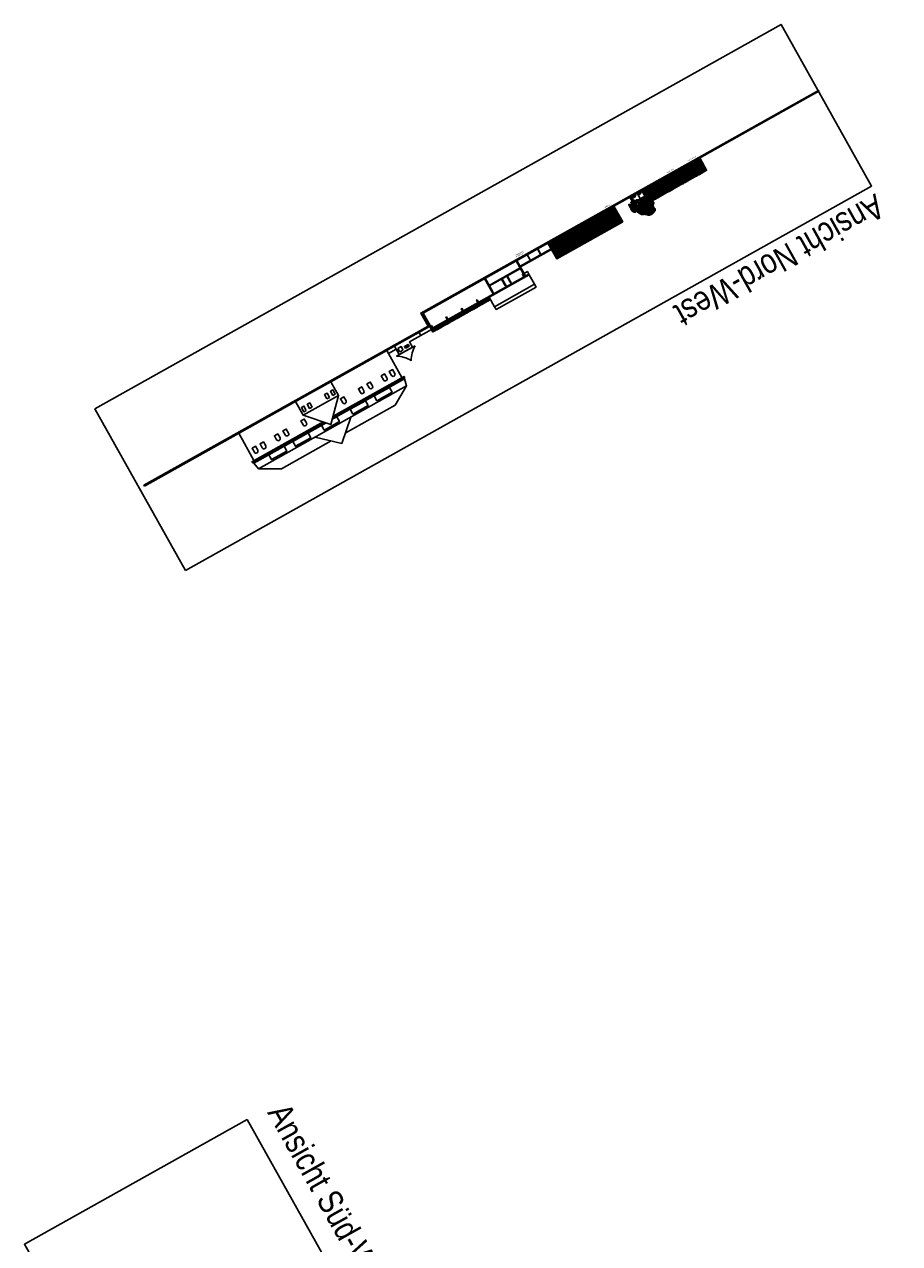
# Model space of a CAD drawing. Header units: metres. Extents: x -141 to 670, y -272 to 642.
# Tile 22 of 34: x -141 to 218, y 141 to 642. Entities that reach past the tile are written whole.
import ezdxf

# ---------------------------------------------------------------- set-up
doc = ezdxf.new("R2010")
doc.units = ezdxf.units.M
doc.header["$LTSCALE"] = 0.05
for name, color, linetype in [('-TRA-VERDE', 109, 'Continuous'), ('_Text', 251, 'Continuous'), ('L_Building', 7, 'Continuous'), ('L_Furniture', 253, 'Continuous'), ('L_Möblierung', 253, 'Continuous'), ('L_Wall_load bearing', 2, 'Continuous'), ('Line 0.05', 9, 'Continuous'), ('Line 0.10', 1, 'Continuous'), ('Linie 0.15', 8, 'Continuous')]:
    doc.layers.add(name, color=color, linetype=linetype)
doc.layers.add('00_Noplot', color=241, linetype='Continuous', lineweight=0, plot=False)
doc.layers.add('_Hilfe', color=40, linetype='Continuous', plot=False)
doc.layers.add('F_Gebäude', color=251, linetype='Continuous', transparency=0.5)
doc.layers.add('F_Schatten', color=250, linetype='Continuous', transparency=0.6)
doc.layers.add('H_Hatch', color=7, linetype='Continuous', true_color=0x919191)
doc.styles.get("Standard").update_dxf_attribs({"font": 'ARIALN.TTF'})
doc.styles.add('Wettbewerb 1', font='QUAYBK_EURO.ttf')
pattern_1 = [(299.2604, (236.01806, 231.9078), (0.27698932, 0.15518753), [])]

# ---------------------------------------------------------------- blocks, each defined once
blk = doc.blocks.new('trees innenhof 2')
at = {"layer": '-TRA-VERDE'}
h = blk.add_hatch(dxfattribs=at)
h.set_pattern_fill('_USER', color=73, scale=0.075333, angle=45, pattern_type=0)
h.set_pattern_definition([(45, (-1194.95938, 978.10673), (-0.0532687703, 0.0532687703), [])])
edge = h.paths.add_edge_path()
edge.add_arc((-0.76, 2.76), 1.52, 233.64108, 310.1829)
edge.add_arc((2, -0.51), 2.77, 464.96056, 490.1829, ccw=False)
edge.add_arc((0.14, 6.44), 4.43, 284.96056, 301.76308)
edge.add_arc((0.14, 6.44), 4.43, 301.76308, 315.93792)
edge.add_arc((2, 4.64), 1.84, 315.93792, 372.4165)
edge.add_arc((4.34, 5.15), 0.552, 50.75477, 192.4165, ccw=False)
edge.add_arc((5.18, 6.18), 0.769, 230.75477, 395.66079)
edge.add_arc((10.39, 9.92), 5.65, 191.01827, 215.66079, ccw=False)
edge.add_arc((3.28, 8.53), 1.59, 371.01827, 435.21439)
edge.add_arc((4.86, 14.51), 4.59, 218.64279, 255.21439, ccw=False)
edge.add_arc((-1.12, 9.73), 3.06, 398.64279, 454.72039)
edge.add_arc((-0.44, 1.47), 11.35, 454.72039, 472.21911)
edge.add_arc((-4.13, 10.52), 1.58, 472.21911, 567.1195)
edge.add_arc((-7.04, 9.03), 1.69, 294.09418, 387.1195, ccw=False)
edge.add_arc((-5.9, 6.47), 1.11, 474.09418, 557.02207)
edge.add_arc((-8.1, 5.8), 1.19, 318.72887, 377.02207, ccw=False)
edge.add_arc((-6.76, 4.63), 0.585, 498.72887, 618.06953)
edge.add_arc((-7.09, 3.07), 1.01, 325.33922, 438.06953, ccw=False)
edge.add_arc((-3.77, 2.97), 2.54, 190.53924, 325.78848)
h = blk.add_hatch(dxfattribs=at)
h.set_pattern_fill('_USER', color=63, scale=0.037667, angle=45, pattern_type=0)
h.set_pattern_definition([(45, (-1194.95938, 978.106727), (-0.0266343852, 0.0266343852), [])])
h.paths.add_polyline_path([(-0.62, -4.05), (-0.25, -4.05), (-0.17, -2.58), (-0.23, 0.44), (-1.01, 2.47), (-0.34, 3.09), (1.5, 4.4), (2.37, 6.18), (3.31, 6.56), (2.41, 6.28), (1.96, 7.19), (2.34, 6.25), (1.39, 4.5), (0.54, 3.9), (-0.03, 5.03), (0.48, 3.86), (-0.43, 3.21), (-1.01, 2.63), (-0.93, 5.02), (0.07, 7.11), (0.82, 8.19), (0.01, 7.27), (-0.22, 8.89), (-0.06, 7.19), (-1.03, 5.15), (-1.5, 6.32), (-1.08, 5.06), (-1.15, 2.81), (-1.63, 3.83), (-2.66, 4.68), (-3.08, 7.17), (-2.44, 8.31), (-3.23, 7.15), (-4.19, 8.51), (-3.29, 7.11), (-2.81, 4.68), (-4.18, 5.18), (-2.8, 4.6), (-1.75, 3.73), (-1.17, 2.47), (-0.6, 0.39), (-0.55, -2.57)])
h = blk.add_hatch(dxfattribs=at)
h.set_pattern_fill('_USER', color=63, scale=0.094752, angle=45, pattern_type=0)
h.set_pattern_definition([(5.76743, (-106.74878, 29.95481), (-0.00952165, 0.094271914), [])])
edge = h.paths.add_edge_path()
edge.add_spline(control_points=[(5.02, -0.89), (4.7, -0.74), (4.2, -0.51), (3.45, -1.31), (3.24, -0.11), (2.22, -0.49), (0.97, -0.01), (1.3, 1.44), (2.43, 1.61), (3.86, 1.67), (3.7, 3.17), (3.28, 4.6), (4.74, 5.15), (5.67, 5.59), (6.62, 7.14), (9.17, 4.47), (8.44, 2.42), (8.74, 1.17), (8.5, -0.97), (6.29, 1.55), (6.96, -0.73), (5.75, -0.66), (5.24, -0.82), (5.02, -0.89)], knot_values=[0, 0, 0, 0, 0.978131, 1.482053, 2.407805, 2.831589, 4.382439, 5.262016, 6.386434, 7.551667, 8.856046, 10.002787, 11.637261, 12.545643, 13.206164, 16.512793, 18.290671, 19.577496, 20.779057, 22.541485, 23.635295, 24.570857, 25.296383, 25.296383, 25.296383, 25.296383], degree=3, periodic=0)
h = blk.add_hatch(dxfattribs=at)
h.set_pattern_fill('_USER', color=63, scale=0.023688, angle=45, pattern_type=0)
h.set_pattern_definition([(45, (-890.795243, 613.410847), (-0.0167498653, 0.0167498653), [])])
h.paths.add_polyline_path([(5.23, -4.21), (5.23, -3.04), (5.2, -2.15), (5.21, -0.93), (5.19, -0.37), (5.06, 0.56), (5.15, -0.52), (5.14, -1.27), (5.12, -2.29), (5.15, -3.08), (5.07, -4.21)])
blk = doc.blocks.new('VELO_coupe')
for p, q in [((-1084, 329), (-751, 786)), ((-671, 292), (-1076, 313)), ((-747, 763), (-1064, 333)), ((-1064, 333), (-670, 325)), ((-1043, 385), (-1047, 385)), ((-1044, 216), (-708, 210)), ((-682, 406), (-1024, 386)), ((-667, 329), (-758, 825)), ((-650, 317), (-745, 142)), ((-635, 341), (-725, 825)), ((-724, 142), (-633, 308)), ((-235, 808), (-721, 808)), ((-227, 775), (-715, 775)), ((-687, 209), (-642, 208)), ((-633, 308), (-650, 317)), ((-205, 691), (-629, 338)), ((-608, 308), (-197, 658)), ((-550, 492), (-600, 399)), ((-584, 390), (-533, 483)), ((-533, 483), (-550, 492))]:
    blk.add_line(p, q)
for points in [[(0, 0), (-920, 0), (-920, 712), (0, 712)], [(-651, 946), (-690, 956), (-795, 954), (-864, 963), (-883, 942), (-867, 908), (-805, 877), (-762, 905), (-697, 916), (-635, 915), (-636, 932)], [(-38, 0), (-881, 0), (-881, 674), (-38, 674)], [(-700, 108), (-700, 142), (-783, 142), (-783, 108)], [(-142, 650), (-192, 842), (-242, 833), (-190, 635)]]:
    blk.add_lwpolyline(points, close=True)
for points in [[(-750, 825), (-765, 899)], [(-725, 825), (-758, 825)], [(-733, 825), (-748, 899)], [(-508, 467), (-508, 500), (-592, 500), (-592, 467), (-564, 467)], [(-542, 467), (-508, 467)], [(-164, 950), (-208, 950), (-247, 936), (-225, 842)], [(-200, 842), (-209, 878), (-187, 924), (-164, 929)], [(-10, 324), (-75, 425), (-117, 525), (-145, 637), (-145, 645), (-183, 633), (-150, 525), (-92, 417), (-18, 313)]]:
    blk.add_lwpolyline(points)
for centre, radius in [((-142, 942), 25), ((0, 308), 18.5)]:
    blk.add_circle(centre, radius)
for centre, radius, start, end in [((-1075, 317), 317, 56.54772, 356.35021), ((-1075, 317), 275, 56.9407, 356.25212), ((-1042, 301), 84.4, 93.36646, 268.8767), ((-1076, 323), 10, 143.95626, 266.99754), ((-1075, 317), 275, 2.29336, 53.72068), ((-1075, 317), 317, 1.8404, 53.70248), ((-642, 308), 100, 187.34008, 234.89767), ((-642, 308), 100, 112.85408, 169.55247), ((-642, 308), 100, 245.58493, 27.84964), ((-642, 308), 33.3, 254.06767, 221.5622), ((-642, 308), 100, 48.17323, 93.22186), ((0, 308), 308, 122.07305, 115.45624), ((0, 308), 267, 124.48112, 117.20941), ((0, 308), 33.3, 145.94812, 122.73523)]:
    blk.add_arc(centre, radius, start, end)
blk = doc.blocks.new('Handrail_mesh')
at = {"layer": 'H_Hatch', "true_color": 0xc8c92d, "transparency": 33554546}
blk.add_hatch(color=52, dxfattribs=at).paths.add_polyline_path([(-2.3, 0), (0, 0), (0, -1.05), (-2.3, -1.05)])
at = {"layer": 'L_Furniture'}
blk.add_lwpolyline([(-2.3, 0), (0, 0), (0, -1.05), (-2.3, -1.05)], close=True, dxfattribs=at)
blk = doc.blocks.new('Handrail')
at = {"layer": 'F_Gebäude', "true_color": 0xc8c92d}
for points in [[(-0.05, 1.1), (-0.02, 1.1), (-0.02, 0.05), (-0.05, 0.05)], [(-0.02, 0.2), (0.02, 0.2), (0.02, 0), (-0.02, 0)], [(0.02, 1.1), (0.05, 1.1), (0.05, 0.05), (0.02, 0.05)]]:
    blk.add_hatch(color=52, dxfattribs=at).paths.add_polyline_path(points)
at = {"layer": 'Line 0.05'}
for points in [[(-0.05, 1.1), (-0.02, 1.1), (-0.02, 0.05), (-0.05, 0.05)], [(-0.02, 0.2), (0.02, 0.2), (0.02, 0), (-0.02, 0)], [(0.02, 1.1), (0.05, 1.1), (0.05, 0.05), (0.02, 0.05)]]:
    blk.add_lwpolyline(points, close=True, dxfattribs=at)
blk = doc.blocks.new('*U114')
at = {"layer": 'L_Wall_load bearing', "transparency": 16777216}
blk.add_hatch(color=256, dxfattribs=at).paths.add_polyline_path([(0, 0.12), (0.3, 0.12), (0.3, 1.32), (0, 1.32)])
blk.add_lwpolyline([(0, 0.12), (0.3, 0.12), (0.3, 1.32), (0, 1.32)], close=True, dxfattribs=at)
blk = doc.blocks.new('*U113')
at = {"layer": 'L_Wall_load bearing', "transparency": 16777216}
blk.add_hatch(color=256, dxfattribs=at).paths.add_polyline_path([(0, -0.06), (0.3, -0.06), (0.3, 46), (0, 46)])
blk.add_lwpolyline([(0, -0.06), (0.3, -0.06), (0.3, 46), (0, 46)], close=True, dxfattribs=at)
blk = doc.blocks.new('*U116')
at = {"layer": 'L_Wall_load bearing', "transparency": 16777216}
blk.add_hatch(color=256, dxfattribs=at).paths.add_polyline_path([(0, -0.06), (0.3, -0.06), (0.3, 14.84), (0, 14.84)])
blk.add_lwpolyline([(0, -0.06), (0.3, -0.06), (0.3, 14.84), (0, 14.84)], close=True, dxfattribs=at)
blk = doc.blocks.new('dach fenster')
at = {"layer": 'F_Gebäude', "true_color": 0xffffff, "transparency": 33554687}
blk.add_hatch(color=7, dxfattribs=at).paths.add_polyline_path([(0.8, 0), (0, 0), (0, -1.35), (0.8, -1.35)])
at = {"layer": 'F_Gebäude', "true_color": 0x474747, "transparency": 33554687}
h = blk.add_hatch(color=49, dxfattribs=at)
h.paths.add_polyline_path([(0.8, 0), (0, 0), (0, -1.35), (0.8, -1.35)])
h.paths.add_polyline_path([(0.72, -1.27), (0.08, -1.27), (0.08, -0.08), (0.72, -0.08)], flags=16)
at = {"layer": 'Line 0.10'}
for points in [[(0.8, 0), (0, 0), (0, -1.35), (0.8, -1.35)], [(0.72, -0.08), (0.08, -0.08), (0.08, -1.27), (0.72, -1.27)]]:
    blk.add_lwpolyline(points, close=True, dxfattribs=at)

msp = doc.modelspace()

# ---------------------------------------------------------------- hatches: boundary and pattern name
msp.add_hatch(color=256).paths.add_polyline_path([(-92.02, 452.22), (25.16, 517.87), (22.18, 523.18), (185.11, 614.47), (184.9, 614.83), (21.54, 523.3), (24.52, 517.99), (-92.23, 452.58)])
at = {"layer": 'F_Gebäude', "true_color": 0x474747, "transparency": 33554687}
for points in [[(114.26, 570.19), (115.14, 568.61), (139, 581.98), (138.12, 583.55)], [(108.39, 568.38), (113.63, 571.31), (113.77, 571.05), (108.54, 568.12)], [(76.52, 547.21), (77.4, 545.64), (104.53, 560.84), (103.65, 562.41)], [(62.33, 542.57), (75.11, 549.73), (75.25, 549.47), (62.48, 542.31)]]:
    msp.add_hatch(color=49, dxfattribs=at).paths.add_polyline_path(points)
at = {"layer": 'F_Gebäude', "true_color": 0xc7c8ca, "transparency": 33554457}
for points in [[(114.26, 570.19), (115.14, 568.61), (139, 581.98), (138.12, 583.55)], [(76.52, 547.21), (77.4, 545.64), (104.53, 560.84), (103.65, 562.42)]]:
    msp.add_hatch(color=9, dxfattribs=at).paths.add_polyline_path(points)
at = {"layer": 'F_Gebäude'}
for points in [[(109.19, 568.83), (109.28, 568.87), (107.95, 571.24), (107.86, 571.19)], [(66.55, 544.93), (66.63, 544.98), (65.31, 547.35), (65.22, 547.3)], [(70.81, 547.32), (70.89, 547.37), (69.57, 549.73), (69.48, 549.68)]]:
    msp.add_hatch(color=256, dxfattribs=at).paths.add_polyline_path(points)
at = {"layer": 'F_Schatten'}
for points in [[(128.09, 579.88), (129.13, 580.47), (129.1, 580.56), (128.09, 580), (127.01, 581.91), (126.96, 581.89)], [(132.98, 582.62), (134.03, 583.21), (133.99, 583.3), (132.98, 582.74), (131.9, 584.65), (131.85, 584.63)], [(118.67, 574.6), (119.71, 575.19), (119.67, 575.28), (118.67, 574.72), (117.59, 576.63), (117.54, 576.61)], [(123.38, 577.24), (124.42, 577.83), (124.39, 577.92), (123.38, 577.36), (122.3, 579.27), (122.25, 579.25)], [(113.95, 571.96), (115, 572.55), (114.96, 572.64), (113.96, 572.08), (112.87, 574), (112.83, 573.97)], [(100.69, 564.53), (101.73, 565.12), (101.7, 565.21), (100.69, 564.65), (99.61, 566.56), (99.56, 566.54)], [(93.37, 560.43), (94.42, 561.02), (94.38, 561.11), (93.37, 560.55), (92.29, 562.46), (92.24, 562.44)], [(84.24, 555.31), (85.28, 555.9), (85.24, 555.99), (84.24, 555.43), (83.15, 557.34), (83.11, 557.32)], [(88.95, 557.95), (89.99, 558.54), (89.96, 558.63), (88.95, 558.07), (87.87, 559.98), (87.82, 559.96)]]:
    msp.add_hatch(color=256, dxfattribs=at).paths.add_polyline_path(points)
at = {"layer": 'H_Hatch', "true_color": 0xc7c8ca}
h = msp.add_hatch(dxfattribs=at)
h.set_pattern_fill('ANSI31', color=9, scale=0.1, angle=45, style=0)
h.set_pattern_definition(pattern_1)
h.paths.add_polyline_path([(123.93, 580.19), (112.54, 573.81), (112.54, 573.81), (126.22, 581.47), (126.22, 581.47), (131.34, 584.35), (131.34, 584.34), (135.53, 586.69), (135.53, 586.69), (136.16, 587.04), (138.12, 583.55), (114.26, 570.19), (112.3, 573.67)])
h = msp.add_hatch(dxfattribs=at)
h.set_pattern_fill('ANSI31', color=9, scale=0.1, angle=45, style=0)
h.set_pattern_definition(pattern_1)
h.paths.add_polyline_path([(103.65, 562.41), (76.52, 547.21), (73.78, 552.1), (100.92, 567.3)])
at = {"layer": 'H_Hatch', "transparency": 33554546}
h = msp.add_hatch(dxfattribs=at)
h.set_pattern_fill('ANSI37', color=256, scale=0.025, style=0)
h.set_pattern_definition([(74.2604, (-3.27627, 494.184245), (-0.07639879, 0.02153172), []), (164.2604, (-3.27627, 494.184245), (-0.02153172, -0.07639879), [])])
h.paths.add_polyline_path([(49.05, 528.21), (50.18, 528.84), (49.67, 529.76), (48.54, 529.12)])
h = msp.add_hatch(dxfattribs=at)
h.set_pattern_fill('ANSI37', color=256, scale=0.025, style=0)
h.set_pattern_definition([(74.2604, (-25.7843, 481.57377), (-0.07639879, 0.02153172), []), (164.2604, (-25.7843, 481.57377), (-0.02153172, -0.07639879), [])])
h.paths.add_polyline_path([(26.54, 515.6), (28.03, 516.43), (27.51, 517.34), (26.03, 516.51)])

# ---------------------------------------------------------------- linework, layer by layer
for p, q in [((55.96, 535.12), (54.76, 537.25)), ((56.22, 535.26), (55.03, 537.4)), ((58.06, 536.29), (56.86, 538.43)), ((58.32, 536.44), (57.12, 538.57))]:
    msp.add_line(p, q)
at = {"layer": '_Hilfe'}
for points in [[(-75.19, 417.54), (206.77, 575.52), (169.56, 641.93), (-112.4, 483.96)], [(-49.84, 192.07), (105.24, -84.71), (13.72, -135.99), (-141.36, 140.79)]]:
    msp.add_lwpolyline(points, close=True, dxfattribs=at)
at = {"layer": 'L_Building'}
for points in [[(136.16, 587.04), (138.12, 583.55), (114.26, 570.19), (112.3, 573.67)], [(114.26, 570.19), (115.14, 568.61), (139, 581.98), (138.12, 583.55)], [(128.09, 579.88), (129.13, 580.47), (128.01, 582.48), (126.96, 581.89)], [(132.98, 582.62), (134.03, 583.21), (132.9, 585.22), (131.85, 584.63)], [(118.67, 574.6), (119.71, 575.19), (118.59, 577.2), (117.54, 576.61)], [(123.38, 577.24), (124.42, 577.83), (123.3, 579.84), (122.25, 579.25)], [(109.19, 568.83), (109.28, 568.87), (107.95, 571.24), (107.86, 571.19)], [(108.39, 568.38), (113.63, 571.31), (113.77, 571.05), (108.54, 568.12)], [(113.95, 571.96), (115, 572.55), (113.88, 574.56), (112.83, 573.97)], [(104.53, 560.84), (77.4, 545.64), (73.78, 552.1), (100.92, 567.3)], [(100.69, 564.53), (101.73, 565.12), (100.61, 567.12), (99.56, 566.54)], [(76.52, 547.21), (77.4, 545.64), (104.53, 560.84), (103.65, 562.41)], [(93.37, 560.43), (94.42, 561.02), (93.29, 563.02), (92.24, 562.44)], [(84.24, 555.31), (85.28, 555.9), (84.16, 557.91), (83.11, 557.32)], [(88.95, 557.95), (89.99, 558.54), (88.87, 560.55), (87.82, 559.96)], [(62.33, 542.57), (75.11, 549.73), (75.25, 549.47), (62.48, 542.31)], [(66.55, 544.93), (66.63, 544.98), (65.31, 547.35), (65.22, 547.3)], [(70.81, 547.32), (70.89, 547.37), (69.57, 549.73), (69.48, 549.68)], [(61.01, 544.94), (22.18, 523.18), (25.89, 516.55), (64.72, 538.31)], [(60.74, 544.79), (22.44, 523.33), (26.01, 516.96), (64.31, 538.42)], [(50.73, 532.18), (50.99, 532.33), (48.01, 537.65), (47.75, 537.51)], [(49.67, 529.87), (66.07, 539.06), (68.27, 535.14), (51.87, 525.95)], [(63.99, 539.61), (65.34, 540.37), (66.07, 539.06), (64.72, 538.31)], [(51.87, 525.95), (68.27, 535.14), (68.91, 534), (52.51, 524.81)]]:
    msp.add_lwpolyline(points, close=True, dxfattribs=at)
at = {"layer": 'L_Furniture'}
for points in [[(25.92, 516.51), (49.67, 529.81), (49.64, 529.86), (25.89, 516.55)], [(49.05, 528.21), (50.18, 528.84), (49.67, 529.76), (48.54, 529.12)], [(26.54, 515.6), (28.03, 516.43), (27.51, 517.34), (26.03, 516.51)]]:
    msp.add_lwpolyline(points, close=True, dxfattribs=at)
at = {"layer": 'Line 0.05'}
for points in [[(-92.02, 452.22), (25.16, 517.87), (22.18, 523.18), (185.11, 614.47), (184.9, 614.83), (21.54, 523.3), (24.52, 517.99), (-92.23, 452.58)], [(50.18, 528.84), (50.2, 528.85), (49.67, 529.81), (49.64, 529.8)], [(15.25, 508.85), (15.61, 509.05), (15.18, 509.82), (14.82, 509.62)], [(15.81, 509.17), (16.17, 509.36), (15.74, 510.13), (15.38, 509.93)], [(16.38, 509.48), (16.73, 509.68), (16.3, 510.45), (15.95, 510.25)], [(-14.62, 489.49), (-13.62, 490.05), (-14.58, 491.77), (-15.59, 491.21)], [(8.61, 492.82), (2.37, 489.33), (3.49, 487.34), (9.72, 490.83)], [(-23.16, 484.71), (-24.16, 484.15), (-25.12, 485.87), (-24.12, 486.43)], [(-17.02, 488.15), (-16.02, 488.71), (-16.98, 490.43), (-17.99, 489.87)], [(-1.23, 487.31), (-7.46, 483.82), (-6.35, 481.83), (-0.11, 485.32)], [(-25.56, 483.37), (-26.56, 482.81), (-27.52, 484.52), (-26.52, 485.09)], [(-31.03, 470.61), (-24.79, 474.11), (-23.68, 472.12), (-29.92, 468.62)], [(-40.87, 465.1), (-34.63, 468.6), (-33.51, 466.61), (-39.75, 463.11)]]:
    msp.add_lwpolyline(points, close=True, dxfattribs=at)
for points in [[(7.59, 496.69), (6.68, 498.31), (5.29, 497.53), (6.2, 495.91, 1)], [(10.84, 498.51), (9.93, 500.13), (8.54, 499.35), (9.45, 497.73, 1)], [(-1.81, 491.42), (-2.72, 493.04), (-4.11, 492.26), (-3.2, 490.64, 1)], [(1.69, 493.38), (0.78, 495), (-0.62, 494.22), (0.29, 492.6, 1)], [(-9.18, 487.29), (-10.09, 488.91), (-11.48, 488.13), (-10.57, 486.51, 1)], [(-26.84, 477.4), (-27.75, 479.02), (-26.35, 479.8), (-25.45, 478.18, -1)], [(-37.7, 471.31), (-38.61, 472.93), (-37.22, 473.71), (-36.31, 472.09, -1)], [(-34.21, 473.27), (-35.12, 474.89), (-33.73, 475.67), (-32.82, 474.05, -1)], [(-46.86, 466.18), (-47.76, 467.81), (-46.37, 468.59), (-45.46, 466.96, -1)], [(-43.61, 468), (-44.52, 469.63), (-43.12, 470.41), (-42.21, 468.78, -1)]]:
    msp.add_lwpolyline(points, format="xyb", close=True, dxfattribs=at)
msp.add_lwpolyline([(-17.38, 478.26), (-19.24, 477.22), (-18.13, 475.23), (-11.89, 478.72), (-13.01, 480.71), (-14.82, 479.7)], dxfattribs=at)
at = {"layer": 'Linie 0.15'}
for p, q in [((20.78, 515.42), (21.52, 514.1)), ((7.55, 508), (-15.39, 495.15)), ((13.8, 496.85), (7.55, 508)), ((8.29, 506.69), (11.47, 508.47)), ((10.73, 509.79), (12.69, 506.29)), ((12.69, 506.29), (18.06, 509.3)), ((-53.26, 473.93), (-15.39, 495.15)), ((-47.01, 462.77), (-53.26, 473.93))]:
    msp.add_line(p, q, dxfattribs=at)
for points in [[(18.06, 509.3), (16.84, 511.48), (25.89, 516.55)], [(-18.11, 478.5), (-47.68, 461.93), (-47.02, 461.66), (-45.1, 459.37), (15.71, 493.44), (14.77, 496.27), (14.87, 496.98), (-14.62, 480.46)], [(14.77, 496.27), (-14.82, 479.7)], [(-14.47, 480.99), (14.68, 497.33), (14.87, 496.98)], [(-9.49, 474.01), (11.06, 485.53), (15.71, 493.44)], [(-26.82, 481.32), (-15.37, 477.61), (-12.22, 489.5)], [(-47.68, 461.93), (-47.88, 462.28), (-18.63, 478.67)], [(-17.38, 478.26), (-47.02, 461.66)], [(-21.82, 472.41), (-10.95, 469.75), (-7.22, 480.59)], [(-45.1, 459.37), (-35.67, 459.34), (-15.23, 470.8)]]:
    msp.add_lwpolyline(points, dxfattribs=at)
for points in [[(19.17, 509.92, 0.119815), (17.59, 503.86, 0.119815), (11.58, 505.67)], [(12.07, 508.81), (13.47, 509.59), (14.14, 508.4, -0.409277), (12.74, 507.61)]]:
    msp.add_lwpolyline(points, format="xyb", close=True, dxfattribs=at)
msp.add_lwpolyline([(-26.82, 481.32), (-12.22, 489.5), (-15.39, 495.15), (-29.98, 486.97)], close=True, dxfattribs=at)

# ---------------------------------------------------------------- block references
for name, p, xscale, yscale, zscale, rotation in [('dach fenster', (135.07, 579.78), 1.339992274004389, 1.339992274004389, 1.339992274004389, 209.2604005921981), ('dach fenster', (136.02, 580.31), 1.339992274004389, 1.339992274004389, 1.339992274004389, 209.2604005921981), ('dach fenster', (136.95, 580.83), 1.339992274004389, 1.339992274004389, 1.339992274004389, 209.2604005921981), ('dach fenster', (137.89, 581.35), 1.339992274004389, 1.339992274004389, 1.339992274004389, 209.2604005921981), ('dach fenster', (138.83, 581.88), 1.339992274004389, 1.339992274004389, 1.339992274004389, 209.2604005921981), ('dach fenster', (125.7, 574.53), 1.339992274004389, 1.339992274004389, 1.339992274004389, 209.2604005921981), ('dach fenster', (126.65, 575.06), 1.339992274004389, 1.339992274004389, 1.339992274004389, 209.2604005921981), ('dach fenster', (127.58, 575.58), 1.339992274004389, 1.339992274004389, 1.339992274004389, 209.2604005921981), ('dach fenster', (128.52, 576.1), 1.339992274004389, 1.339992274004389, 1.339992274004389, 209.2604005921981), ('dach fenster', (129.46, 576.63), 1.339992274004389, 1.339992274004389, 1.339992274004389, 209.2604005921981), ('dach fenster', (130.39, 577.16), 1.339992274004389, 1.339992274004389, 1.339992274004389, 209.2604005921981), ('dach fenster', (131.33, 577.68), 1.339992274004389, 1.339992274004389, 1.339992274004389, 209.2604005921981), ('dach fenster', (132.26, 578.2), 1.339992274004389, 1.339992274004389, 1.339992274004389, 209.2604005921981), ('dach fenster', (133.2, 578.73), 1.339992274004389, 1.339992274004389, 1.339992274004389, 209.2604005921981), ('dach fenster', (134.14, 579.25), 1.339992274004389, 1.339992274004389, 1.339992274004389, 209.2604005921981), ('trees innenhof 2', (111.46, 570.3), 0.6238984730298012, 0.6238984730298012, 0.6238984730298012, 209.2334660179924), ('dach fenster', (117.28, 569.81), 1.339992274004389, 1.339992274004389, 1.339992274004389, 209.2604005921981), ('dach fenster', (118.21, 570.33), 1.339992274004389, 1.339992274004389, 1.339992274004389, 209.2604005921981), ('dach fenster', (119.15, 570.86), 1.339992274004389, 1.339992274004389, 1.339992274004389, 209.2604005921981), ('dach fenster', (120.09, 571.38), 1.339992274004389, 1.339992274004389, 1.339992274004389, 209.2604005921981), ('dach fenster', (121.02, 571.91), 1.339992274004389, 1.339992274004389, 1.339992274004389, 209.2604005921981), ('dach fenster', (121.96, 572.43), 1.339992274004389, 1.339992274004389, 1.339992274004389, 209.2604005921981), ('dach fenster', (122.89, 572.95), 1.339992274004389, 1.339992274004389, 1.339992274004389, 209.2604005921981), ('dach fenster', (123.83, 573.48), 1.339992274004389, 1.339992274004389, 1.339992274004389, 209.2604005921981), ('dach fenster', (124.77, 574), 1.339992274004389, 1.339992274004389, 1.339992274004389, 209.2604005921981), ('dach fenster', (116.34, 569.28), 1.339992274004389, 1.339992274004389, 1.339992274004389, 209.2604005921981), ('dach fenster', (102.65, 559.79), 1.339992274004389, 1.339992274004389, 1.339992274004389, 209.2604005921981), ('dach fenster', (103.59, 560.31), 1.339992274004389, 1.339992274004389, 1.339992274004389, 209.2604005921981), ('dach fenster', (104.53, 560.84), 1.339992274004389, 1.339992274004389, 1.339992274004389, 209.2604005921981), ('dach fenster', (93.28, 554.54), 1.339992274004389, 1.339992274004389, 1.339992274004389, 209.2604005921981), ('dach fenster', (94.22, 555.06), 1.339992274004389, 1.339992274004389, 1.339992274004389, 209.2604005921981), ('dach fenster', (95.16, 555.59), 1.339992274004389, 1.339992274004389, 1.339992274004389, 209.2604005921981), ('dach fenster', (96.09, 556.11), 1.339992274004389, 1.339992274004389, 1.339992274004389, 209.2604005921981), ('dach fenster', (97.03, 556.63), 1.339992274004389, 1.339992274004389, 1.339992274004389, 209.2604005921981), ('dach fenster', (97.96, 557.16), 1.339992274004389, 1.339992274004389, 1.339992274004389, 209.2604005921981), ('dach fenster', (98.9, 557.68), 1.339992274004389, 1.339992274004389, 1.339992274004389, 209.2604005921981), ('dach fenster', (99.84, 558.21), 1.339992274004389, 1.339992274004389, 1.339992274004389, 209.2604005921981), ('dach fenster', (100.77, 558.73), 1.339992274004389, 1.339992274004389, 1.339992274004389, 209.2604005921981), ('dach fenster', (101.72, 559.26), 1.339992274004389, 1.339992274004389, 1.339992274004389, 209.2604005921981), ('dach fenster', (84.85, 549.81), 1.339992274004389, 1.339992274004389, 1.339992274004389, 209.2604005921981), ('dach fenster', (85.79, 550.34), 1.339992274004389, 1.339992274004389, 1.339992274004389, 209.2604005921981), ('dach fenster', (86.72, 550.86), 1.339992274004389, 1.339992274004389, 1.339992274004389, 209.2604005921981), ('dach fenster', (87.66, 551.38), 1.339992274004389, 1.339992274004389, 1.339992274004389, 209.2604005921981), ('dach fenster', (88.59, 551.91), 1.339992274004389, 1.339992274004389, 1.339992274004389, 209.2604005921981), ('dach fenster', (89.53, 552.43), 1.339992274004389, 1.339992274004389, 1.339992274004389, 209.2604005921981), ('dach fenster', (90.47, 552.96), 1.339992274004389, 1.339992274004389, 1.339992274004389, 209.2604005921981), ('dach fenster', (91.4, 553.48), 1.339992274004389, 1.339992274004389, 1.339992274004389, 209.2604005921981), ('dach fenster', (92.35, 554.01), 1.339992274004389, 1.339992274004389, 1.339992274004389, 209.2604005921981), ('dach fenster', (78.3, 546.14), 1.339992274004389, 1.339992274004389, 1.339992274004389, 209.2604005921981), ('dach fenster', (79.24, 546.67), 1.339992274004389, 1.339992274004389, 1.339992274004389, 209.2604005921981), ('dach fenster', (80.17, 547.19), 1.339992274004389, 1.339992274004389, 1.339992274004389, 209.2604005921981), ('dach fenster', (81.11, 547.72), 1.339992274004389, 1.339992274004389, 1.339992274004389, 209.2604005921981), ('dach fenster', (82.04, 548.24), 1.339992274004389, 1.339992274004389, 1.339992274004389, 209.2604005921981), ('dach fenster', (82.98, 548.76), 1.339992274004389, 1.339992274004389, 1.339992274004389, 209.2604005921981), ('dach fenster', (83.91, 549.29), 1.339992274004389, 1.339992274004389, 1.339992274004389, 209.2604005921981)]:
    msp.add_blockref(name, p, dxfattribs=dict(xscale=xscale, yscale=yscale, zscale=zscale, rotation=rotation))
for name, p, rotation in [('*U116', (62.48, 541.58), 119.260400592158), ('*U113', (66.02, 539.04), 119.260400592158), ('*U114', (58.26, 536.54), 209.2604005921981), ('*U114', (63.49, 539.47), 209.2604005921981), ('*U114', (50.93, 532.43), 209.2604005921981), ('*U114', (56.17, 535.36), 209.2604005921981), ('*U114', (44.65, 528.91), 209.2604005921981), ('*U114', (32.09, 521.87), 209.2604005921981), ('*U114', (38.37, 525.39), 209.2604005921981), ('*U114', (25.81, 518.36), 209.2604005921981)]:
    msp.add_blockref(name, p, dxfattribs=dict(rotation=rotation))
at = {"layer": '_Hilfe', "xscale": -1, "rotation": 209.2604005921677}
for p in [(44.28, 526.8), (46.38, 527.97), (48.47, 529.14), (33.81, 520.93), (35.91, 522.1), (38, 523.28), (40.1, 524.45), (42.19, 525.62), (25.96, 516.53), (27.53, 517.41), (29.63, 518.59), (31.72, 519.76)]:
    msp.add_blockref('Handrail', p, dxfattribs=at)
at = {"layer": 'L_Furniture', "xscale": -1, "rotation": 209.2604005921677}
for p in [(44.78, 525.81), (46.87, 526.99), (48.96, 528.16), (36.4, 521.12), (38.5, 522.29), (40.59, 523.47), (42.68, 524.64), (30.12, 517.6), (32.21, 518.77), (34.31, 519.95)]:
    msp.add_blockref('Handrail_mesh', p, dxfattribs=at)
at = {"layer": 'L_Möblierung', "transparency": 33554687, "xscale": -0.001044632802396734, "yscale": 0.001044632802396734, "zscale": 0.001044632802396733, "rotation": 209.2604005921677}
for p in [(109.35, 572.02), (111.55, 573.26)]:
    msp.add_blockref('VELO_coupe', p, dxfattribs=at)

# ---------------------------------------------------------------- texts
at = {"layer": '00_Noplot', "char_height": 10.0316}
for s, insert, attachment_point, rotation in [('Ansicht Nord-West', (208.24, 572.73), 7, 209.2063), ('Ansicht Süd-West', (-32.95, 199.81), 1, 299.3145)]:
    msp.add_mtext_dynamic_manual_height_columns(s, width=98.8766, gutter_width=2.51, heights=[0], dxfattribs=dict(at, insert=insert, attachment_point=attachment_point, rotation=rotation))
at = {"layer": '_Text', "char_height": 0.4, "width": 3.4104, "style": 'Wettbewerb 1'}
for s, insert, attachment_point, rotation in [('\\pxql;WASCHPLATZ', (131.37, 586.11), 9, 209.2604), ('\\pxql;FAHRZUEGE', (122.45, 581.11), 9, 209.2604), ('\\pxql;CONTAINER', (96.73, 566.7), 9, 209.2604), ('\\pxql;ÜBERDACHTE VERBINDUNG', (60.88, 546.19), 7, 29.2604)]:
    msp.add_mtext(s, dxfattribs=dict(at, insert=insert, attachment_point=attachment_point, rotation=rotation))

doc.saveas('drawing.dxf')
